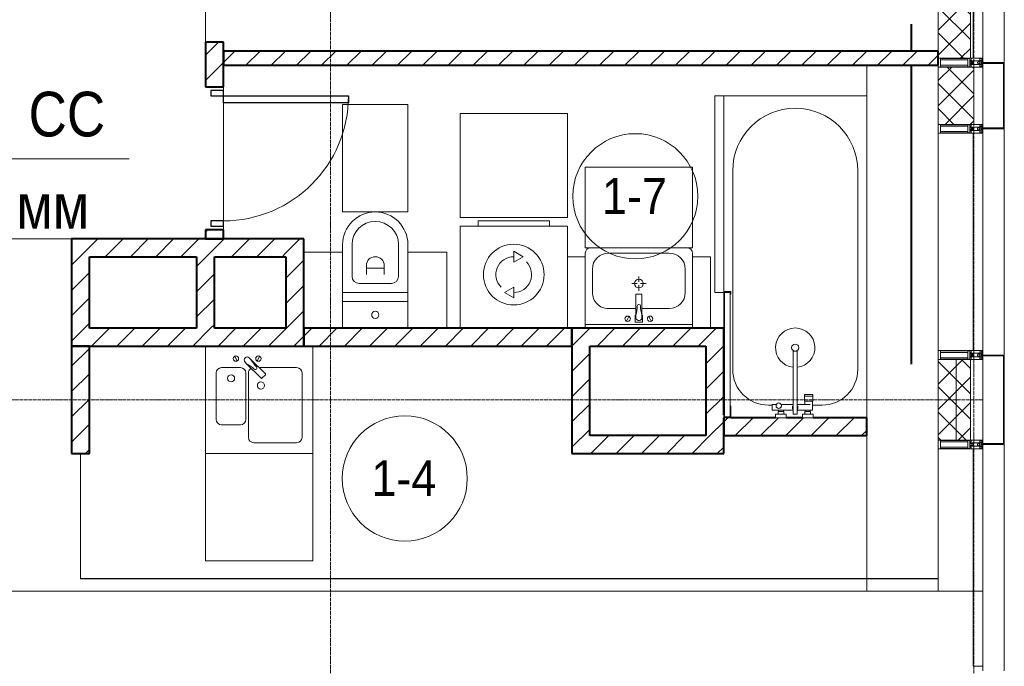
# Model space of a CAD drawing. Header units: millimetres. Extents: x 105790 to 201854, y 7718 to 225473.
# Tile 33 of 50: x 131410 to 136920, y 17310 to 20925. Entities that reach past the tile are written whole.
import ezdxf

# ---------------------------------------------------------------- set-up
doc = ezdxf.new("R2010")
doc.units = ezdxf.units.MM
for name, pattern in [('ADSK_Линия сетки', [25, 20, -2.5, 0, -2.5]), ('Линия сетки', [25, 20, -2.5, 0, -2.5]), ('Штрих_3_1_5_', [4.5, 3, -1.5]), ('Штриховая_ш3 п1_5', [4.5, 3, -1.5])]:
    doc.linetypes.add(name, pattern=pattern)
doc.layers.add('_Разделитель помещений_', color=4, linetype='Штриховая_ш3 п1_5', lineweight=40, true_color=0x00ffff)
for name, color, linetype, lineweight in [('Двери', 7, 'Continuous', 18), ('Импосты витража', 7, 'Continuous', 18), ('Колонны', 7, 'Continuous', 18), ('Марки кабельных лотков', 7, 'Continuous', 20), ('Марки помещений', 7, 'Continuous', 20), ('Мебель', 7, 'Continuous', 18), ('Оси', 7, 'Continuous', 9), ('Панели витража', 7, 'Continuous', 18), ('Перекрытия', 7, 'Continuous', 18), ('Сантехнические приборы', 7, 'Continuous', 18), ('Стены', 7, 'Continuous', 18), ('Стены разрез', 7, 'Continuous', 40), ('Стены штриховка', 7, 'Continuous', 40), ('Форма', 7, 'Continuous', 18), ('Электрооборудование', 7, 'Continuous', 18), ('Элементы узлов', 7, 'Continuous', 18)]:
    doc.layers.add(name, color=color, linetype=linetype, lineweight=lineweight)
doc.styles.add('Arial_3', font='arial.ttf', dxfattribs={"width": 0.9, "height": 200})
doc.styles.add('Arial_4', font='arial.ttf', dxfattribs={"width": 0.85, "height": 250})
pattern_1 = [(45, (0, 0), (-70.71068, 70.71068), [])]
pattern_2 = [(45, (0, 0), (-70.71068, 70.71068), []), (135, (0, 0), (-70.71068, -70.71068), [])]

# ---------------------------------------------------------------- blocks, each defined once
blk = doc.blocks.new('MR_Ванна - Санузел с ванной_1800x800-V14-МКСС_К4_L23_78_000_')
at = {"layer": 'Сантехнические приборы', "color": 253, "true_color": 0xaaaaaa}
for p, q in [((900, 0), (-900, 0)), ((-900, 0), (-900, -800)), ((-480, -50), (630, -50)), ((830, -250), (830, -303.8)), ((780, -301.9), (770.9, -301.9)), ((770.9, -301.9), (770.9, -348.9)), ((807.5, -301.9), (780, -301.9)), ((780, -301.9), (780, -348.9)), ((780, -348.9), (780, -301.9)), ((807.5, -348.9), (807.5, -301.9)), ((858, -303.8), (807.5, -303.8)), ((807.5, -303.8), (807.5, -346.6)), ((826.3, -316.7), (826.3, -388.7)), ((858, -316.7), (858, -303.8)), ((858, -388.7), (858, -316.7)), ((866, -316.7), (858, -316.7)), ((858, -316.7), (858, -343.6)), ((880, -314), (866, -314)), ((866, -314), (866, -346)), ((866, -343.6), (866, -316.7)), ((900, -300.2), (880, -300.2)), ((880, -300.2), (880, -360)), ((880, -346), (880, -314)), ((900, -360), (900, -300.2)), ((770.9, -348.9), (780, -348.9)), ((780, -348.9), (807.5, -348.9)), ((807.5, -346.6), (826.3, -346.6)), ((858, -343.6), (866, -343.6)), ((866, -346), (880, -346)), ((880, -360), (900, -360)), ((880, -388.7), (524.9, -388.7)), ((524.9, -411.3), (880, -411.3)), ((826.3, -411.3), (826.3, -478.7)), ((858, -529.1), (858, -411.3)), ((880, -411.3), (880, -388.7)), ((858, -466.4), (858, -493.3)), ((866, -466.4), (858, -466.4)), ((858, -493.3), (866, -493.3)), ((866, -464), (866, -496)), ((880, -464), (866, -464)), ((866, -493.3), (866, -466.4)), ((880, -450), (880, -509.8)), ((900, -450), (880, -450)), ((880, -496), (880, -464)), ((900, -509.8), (900, -450)), ((826.3, -505.7), (826.3, -529.1)), ((826.3, -529.1), (858, -529.1)), ((830, -529.1), (830, -550)), ((866, -496), (880, -496)), ((880, -509.8), (900, -509.8)), ((630, -750), (-480, -750)), ((195, -760), (195, -800.1)), ((210, -760), (195, -760)), ((200, -795.1), (200, -765)), ((200, -765), (210, -765)), ((895, -765), (200, -765)), ((200, -765), (200, -795.1)), ((210, -765), (210, -760)), ((900, -760), (835, -760)), ((835, -760), (835, -765)), ((835, -765), (895, -765)), ((895, -765), (895, -795.1)), ((895, -795.1), (895, -765)), ((900, -800), (900, -760)), ((195, -800.1), (210, -800.1)), ((210, -795.1), (200, -795.1)), ((200, -795.1), (895, -795.1)), ((210, -800.1), (210, -795.1)), ((210, -800), (400, -800)), ((895, -795.1), (885, -795.1)), ((885, -795.1), (885, -800)), ((885, -800), (900, -800))]:
    blk.add_line(p, q, dxfattribs=at)
for centre, radius, start, end in [((-480, -400), 350, 90, 270), ((630, -250), 200, 360, 90), ((508.5, -400), 110, 5.916, 354.084), ((508.5, -400), 20, 90, 270), ((508.5, -400), 20, 270, 90), ((843.9, -400), 15.5, 47.0093, 132.9907), ((508.5, -400), 20, 325.4667, 34.5333), ((843.9, -400), 15.5, 227.0093, 312.9907), ((832.8, -492.2), 15, 90, 270), ((832.8, -492.2), 15, 244.0483, 115.9517), ((832.8, -492.2), 15, 270, 90), ((630, -550), 200, 270, 360)]:
    blk.add_arc(centre, radius, start, end, dxfattribs=at)
blk = doc.blocks.new('MR_Зона обслуживания - MR_Зона обслуживания-V15-МКСС_К4_L23_78_000_')
at = {"layer": 'Мебель', "lineweight": 9}
for p, q in [((545.1, 0), (-550, 0)), ((-550, 0), (-550, -50)), ((-550, -50), (550, -50)), ((550, -50), (550, -0.1))]:
    blk.add_line(p, q, dxfattribs=at)
blk = doc.blocks.new('MR_Унитаз напольный - Санузел с ванной-V2-МКСС_К4_L23_78_000_')
at = {"layer": 'Сантехнические приборы', "color": 253, "true_color": 0xaaaaaa}
for p, q in [((-182.5, 0), (-182.5, 267.5)), ((-130, 267.5), (-130, 90)), ((130, 90), (130, 267.5)), ((182.5, 267.5), (182.5, 0)), ((-50, 150), (-50, 100)), ((-50, 135), (50, 135)), ((50, 100), (50, 150)), ((182.5, 0), (-182.5, 0)), ((-182.5, -50), (-182.5, 0)), ((-182.5, 0), (182.5, 0)), ((-90, 50), (90, 50)), ((182.5, 0), (182.5, -50)), ((-182.5, -50), (182.5, -50)), ((-182.5, -200), (-182.5, -50)), ((182.5, -50), (-182.5, -50)), ((182.5, -50), (182.5, -200))]:
    blk.add_line(p, q, dxfattribs=at)
for centre, radius, start, end in [((0, 267.5), 182.5, 0, 180), ((0, 267.5), 130, 360, 180), ((0, 150), 50, 360, 180), ((-90, 90), 40, 180, 270), ((90, 90), 40, 270, 360), ((0, -125), 20, 360, 180), ((0, -125), 20, 180, 360)]:
    blk.add_arc(centre, radius, start, end, dxfattribs=at)
blk = doc.blocks.new('MR_Зона обслуживания - MR_Зона обслуживания-V3-МКСС_К4_L23_78_000_')
at = {"layer": 'Мебель', "lineweight": 9}
for p, q in [((182.5, 600), (-182.5, 600)), ((-182.5, 600), (-182.5, 0)), ((182.5, 0), (182.5, 600)), ((-182.5, 0), (182.5, 0))]:
    blk.add_line(p, q, dxfattribs=at)
blk = doc.blocks.new('MR_Зона обслуживания - MR_Зона обслуживания-V16-МКСС_К4_L23_78_000_')
at = {"layer": 'Мебель', "lineweight": 9}
for p, q in [((108.75, 425), (-108.75, 425)), ((108.75, 0), (108.75, 425))]:
    blk.add_line(p, q, dxfattribs=at)
blk = doc.blocks.new('MR_Зона обслуживания - MR_Зона обслуживания-V4-МКСС_К4_L23_78_000_')
at = {"layer": 'Мебель', "lineweight": 9}
blk.add_line((108.75, 425), (-108.75, 425), dxfattribs=at)
blk = doc.blocks.new('MR_Стиральная машина - Стиральная машина_600-V17-МКСС_К4_L23_78_000_')
at = {"layer": 'Электрооборудование', "color": 253, "true_color": 0xaaaaaa}
for p, q in [((-300, 570), (300, 570)), ((-300, 0), (-300, 570)), ((-200, 600), (200, 600)), ((-200, 570), (-200, 600)), ((200, 600), (200, 570)), ((300, 570), (300, 0)), ((0, 430), (52, 400)), ((0, 370), (0, 430)), ((52, 400), (0, 370)), ((-52, 200), (0, 230)), ((0, 230), (0, 170)), ((0, 170), (-52, 200))]:
    blk.add_line(p, q, dxfattribs=at)
for radius, start, end in [(170, 0, 180), (100, 90, 225), (100, 270, 45), (170, 180, 0)]:
    blk.add_arc((0, 300), radius, start, end, dxfattribs=at)
blk = doc.blocks.new('MR_Зона обслуживания - MR_Зона обслуживания-2638736-МКСС_К4_L23_78_000_')
at = {"layer": 'Мебель', "lineweight": 9}
for p, q in [((300, 580), (-300, 580)), ((-300, 580), (-300, 0)), ((300, 0), (300, 580)), ((-300, 0), (300, 0))]:
    blk.add_line(p, q, dxfattribs=at)
blk = doc.blocks.new('MR_Тумба-Умывальник с зеркалом - Тумба-умывальник_600-2515846-МКСС_К4_L23_78_000_')
at = {"layer": 'Сантехнические приборы', "color": 253, "true_color": 0xaaaaaa}
for p, q in [((-300, -20), (300, -20)), ((-69.7, -39.8), (-55.6, -66.3)), ((20, -33.1), (-20, -33.1)), ((-20, -33.1), (-20, -73.1)), ((20, -73.1), (20, -33.1)), ((69.7, -39.8), (55.6, -66.3)), ((-17, -110), (-170, -110)), ((-20, -73.1), (-17, -73.1)), ((-17, -60), (-17, -73.1)), ((-17, -73.1), (-17, -187.9)), ((17, -73.1), (17, -60)), ((17, -187.9), (17, -73.1)), ((17, -73.1), (20, -73.1)), ((170, -110), (17, -110)), ((-260, -200), (-260, -330)), ((-14, -190.9), (14, -190.9)), ((0, -210), (0, -240)), ((260, -330), (260, -200)), ((-10, -250), (-40, -250)), ((0, -290), (0, -260)), ((40, -250), (10, -250)), ((-300, -400), (-300, -420)), ((-170, -420), (170, -420)), ((300, -420), (300, -400))]:
    blk.add_line(p, q, dxfattribs=at)
for centre, radius, start, end in [((-62.7, -53.1), 15, 360, 180), ((-62.7, -53.1), 15, 180, 360), ((0, -60), 17, 360, 180), ((62.7, -53.1), 15, 360, 180), ((62.7, -53.1), 15, 180, 360), ((-170, -200), 90, 90, 180), ((-217.6, -129.9), 208.5, 1.5946, 15.8177), ((217.6, -129.9), 208.5, 164.1823, 178.4054), ((170, -200), 90, 360, 90), ((0, -124.1), 9.19, 180, 360), ((-14, -187.9), 3, 180, 270), ((-14, -187.9), 3, 195, 255), ((14, -187.9), 3, 270, 0), ((14, -187.9), 3, 285, 345), ((0, -250), 25, 0, 180), ((0, -250), 25, 180, 0), ((-170, -330), 90, 180, 270), ((170, -330), 90, 270, 360), ((-270, -420), 30, 180, 270), ((270, -420), 30, 270, 360)]:
    blk.add_arc(centre, radius, start, end, dxfattribs=at)
blk = doc.blocks.new('MR_Зона обслуживания - MR_Зона обслуживания-2638731-МКСС_К4_L23_78_000_')
at = {"layer": 'Мебель', "lineweight": 9}
for p, q in [((300, 0), (-300, 0)), ((-300, 0), (-300, -450)), ((300, -450), (300, 0)), ((-300, -450), (300, -450))]:
    blk.add_line(p, q, dxfattribs=at)
blk = doc.blocks.new('MR_Зона обслуживания - MR_Зона обслуживания-2638732-МКСС_К4_L23_78_000_')
at = {"layer": 'Мебель', "lineweight": 9}
for p, q in [((-50, 0), (-50, -400)), ((-50, -400), (50, -400))]:
    blk.add_line(p, q, dxfattribs=at)
blk = doc.blocks.new('MR_Зона обслуживания - MR_Зона обслуживания-V9-МКСС_К4_L23_78_000_')
at = {"layer": 'Мебель', "lineweight": 9}
for p, q in [((-50, 0), (-50, -400)), ((50, -400), (50, 0)), ((-50, -400), (50, -400))]:
    blk.add_line(p, q, dxfattribs=at)
blk = doc.blocks.new('MR_Мойка - Кухонная мойка-V18-МКСС_К4_L23_78_000_')
at = {"layer": 'Сантехнические приборы', "color": 253, "true_color": 0xaaaaaa}
for p, q in [((-300, 50), (-300, -550)), ((-300, 50), (-300, -550)), ((300, -550), (300, 50)), ((-136.7, -6.7), (-122.6, -33.3)), ((-79, -39), (-69.8, -48.2)), ((-69.8, -48.2), (11.4, -129.4)), ((-45.7, -24.2), (-55, -14.9)), ((35.5, -105.4), (-45.7, -24.2)), ((2.7, -6.7), (-11.4, -33.3)), ((-240, -100), (-240, -360)), ((-104, -70), (-210, -70)), ((-74, -360), (-74, -100)), ((-60, -100), (-60, -460)), ((210, -70), (0.1, -70)), ((15.7, -129.4), (35.5, -109.6)), ((240, -460), (240, -100)), ((-210, -390), (-104, -390)), ((-30, -490), (210, -490)), ((-300, -550), (300, -550))]:
    blk.add_line(p, q, dxfattribs=at)
for centre, radius, start, end in [((-129.7, -20), 15, 360, 180), ((-129.7, -20), 15, 180, 360), ((-67, -26.9), 17, 45, 225), ((-171.5, -230.2), 208.5, 46.5946, 60.8177), ((136.3, 77.5), 208.5, 209.1823, 223.4054), ((-4.3, -20), 15, 360, 180), ((-4.3, -20), 15, 180, 360), ((-210, -100), 30, 90, 180), ((-157, -130), 20, 360, 180), ((-104, -100), 30, 360, 90), ((-30, -100), 30, 118.5511, 180), ((-21.7, -72.3), 9.19, 225, 45), ((33.3, -107.5), 3, 315, 45), ((33.3, -107.5), 3, 315, 45), ((210, -100), 30, 360, 90), ((-157, -130), 20, 180, 360), ((10, -170), 20, 360, 180), ((13.5, -127.3), 3, 225, 315), ((13.5, -127.3), 3, 225, 315), ((10, -170), 20, 180, 360), ((-210, -360), 30, 180, 270), ((-104, -360), 30, 270, 360), ((-30, -460), 30, 180, 270), ((210, -460), 30, 270, 360)]:
    blk.add_arc(centre, radius, start, end, dxfattribs=at)
blk = doc.blocks.new('MR_Зона обслуживания - MR_Зона обслуживания-V19-МКСС_К4_L23_78_000_')
at = {"layer": 'Мебель', "lineweight": 9}
for p, q in [((300, 0), (-300, 0)), ((-300, 0), (-300, -600)), ((300, -600), (300, 0)), ((-300, -600), (300, -600))]:
    blk.add_line(p, q, dxfattribs=at)
blk = doc.blocks.new('A_DOR_Door - Вн_3_Одинарная_800x2100-3010512-МКСС_К4_L23_78_000_')
at = {"layer": 'Двери', "color": 253, "lineweight": 30, "true_color": 0xaaaaaa}
for p, q in [((-350, 50), (-350, 750)), ((-350, 750), (-310, 750)), ((-350, 50), (-350, 750)), ((-310, 750), (-310, 50)), ((-380, 50), (-380, -20)), ((-350, 50), (-380, 50)), ((-310, 50), (-350, 50)), ((-350, -20), (-350, 50)), ((380, 50), (350, 50)), ((350, 50), (350, -20)), ((380, -20), (380, 50)), ((-380, -20), (-350, -20)), ((350, -20), (380, -20))]:
    blk.add_line(p, q, dxfattribs=at)
at = {"layer": 'Двери', "color": 254, "lineweight": 9, "true_color": 0xd4d4d4}
blk.add_arc((-350, 50), 700, 360, 90, dxfattribs=at)
blk = doc.blocks.new('135_SLK_K4_AR_rvt-1-МКСС_К4_L23_78_000_')
at = {"layer": 'Стены разрез', "lineweight": 9, "true_color": 0xaaaaaa}
h = blk.add_hatch(dxfattribs=at)
h.set_pattern_fill('FP_3', color=253, style=0, pattern_type=2)
h.set_pattern_definition(pattern_1)
h.paths.add_polyline_path([(132450, 19700), (132550, 19700), (132550, 19750), (132450, 19750)])
h.paths.add_polyline_path([(132550, 20550), (132550, 20800), (132450, 20800), (132450, 20550)])
h = blk.add_hatch(dxfattribs=at)
h.set_pattern_fill('FP_3', color=253, style=0, pattern_type=2)
h.set_pattern_definition(pattern_1)
h.paths.add_polyline_path([(136550, 20670), (136550, 20750), (132550, 20750), (132550, 20670), (135456.7, 20670)])
h = blk.add_hatch(dxfattribs=at)
h.set_pattern_fill('FP_3', color=253, style=0, pattern_type=2)
h.set_pattern_definition(pattern_1)
h.paths.add_polyline_path([(131700, 19100), (131800, 19100), (131800, 19700), (131700, 19700), (131700, 19368.6)])
h = blk.add_hatch(dxfattribs=at)
h.set_pattern_fill('FP_3', color=253, style=0, pattern_type=2)
h.set_pattern_definition(pattern_1)
h.paths.add_polyline_path([(132400, 19600), (132400, 19700), (131800, 19700), (131800, 19600), (131951.3, 19600)])
h = blk.add_hatch(dxfattribs=at)
h.set_pattern_fill('FP_3', color=253, style=0, pattern_type=2)
h.set_pattern_definition(pattern_1)
h.paths.add_polyline_path([(132500, 19200), (132500, 19700), (132400, 19700), (132400, 19200)])
h = blk.add_hatch(dxfattribs=at)
h.set_pattern_fill('FP_3', color=253, style=0, pattern_type=2)
h.set_pattern_definition(pattern_1)
h.paths.add_polyline_path([(132900, 19600), (132900, 19700), (132500, 19700), (132500, 19600), (132827.7, 19600)])
h = blk.add_hatch(dxfattribs=at)
h.set_pattern_fill('FP_3', color=253, style=0, pattern_type=2)
h.set_pattern_definition(pattern_1)
h.paths.add_polyline_path([(132900, 19100), (133000, 19100), (133000, 19700), (132900, 19700), (132900, 19200)])
h = blk.add_hatch(dxfattribs=at)
h.set_pattern_fill('FP_3', color=253, style=0, pattern_type=2)
h.set_pattern_definition(pattern_1)
h.paths.add_polyline_path([(132900, 19100), (132900, 19200), (131800, 19200), (131800, 19100), (132827.7, 19100)])
h = blk.add_hatch(dxfattribs=at)
h.set_pattern_fill('FP_3', color=253, style=0, pattern_type=2)
h.set_pattern_definition(pattern_1)
h.paths.add_polyline_path([(134500, 19100), (134500, 19200), (133000, 19200), (133000, 19100), (133704, 19100)])
h = blk.add_hatch(dxfattribs=at)
h.set_pattern_fill('FP_3', color=253, style=0, pattern_type=2)
h.set_pattern_definition(pattern_1)
h.paths.add_polyline_path([(135250, 19100), (135250, 19200), (134500, 19200), (134500, 19100), (135018.5, 19100)])
h = blk.add_hatch(dxfattribs=at)
h.set_pattern_fill('FP_3', color=253, style=0, pattern_type=2)
h.set_pattern_definition(pattern_1)
h.paths.add_polyline_path([(135250, 18600), (135350, 18600), (135350, 19200), (135250, 19200), (135250, 18700)])
h = blk.add_hatch(dxfattribs=at)
h.set_pattern_fill('FP_3', color=253, style=0, pattern_type=2)
h.set_pattern_definition(pattern_1)
h.paths.add_polyline_path([(131800, 18500), (131800, 19100), (131700, 19100), (131700, 18500)])
h = blk.add_hatch(dxfattribs=at)
h.set_pattern_fill('FP_3', color=253, style=0, pattern_type=2)
h.set_pattern_definition(pattern_1)
h.paths.add_polyline_path([(134600, 18500), (134600, 19100), (134500, 19100), (134500, 18500), (134580.4, 18500)])
h = blk.add_hatch(dxfattribs=at)
h.set_pattern_fill('FP_3', color=253, style=0, pattern_type=2)
h.set_pattern_definition(pattern_1)
h.paths.add_polyline_path([(135350, 18600), (136150, 18600), (136150, 18700), (135350, 18700)])
h = blk.add_hatch(dxfattribs=at)
h.set_pattern_fill('FP_3', color=253, style=0, pattern_type=2)
h.set_pattern_definition(pattern_1)
h.paths.add_polyline_path([(134600, 18500), (135350, 18500), (135350, 18600), (134600, 18600)])
at = {"layer": '_Разделитель помещений_', "color": 131, "linetype": 'Штрих_3_1_5_', "true_color": 0xaaffff}
for p, q in [((136400, 20750), (136400, 20900)), ((136400, 19000), (136400, 20670))]:
    blk.add_line(p, q, dxfattribs=at)
at = {"layer": 'Перекрытия', "color": 253, "true_color": 0xaaaaaa}
for p, q in [((132450, 20800), (132450, 22250)), ((136150, 18700), (136150, 20670)), ((132550, 20530), (132550, 20550)), ((132550, 20550), (132550, 20530)), ((132550, 19800), (132550, 20460)), ((132550, 20460), (132550, 19800)), ((132550, 19750), (132550, 19770)), ((132550, 19770), (132550, 19750)), ((131699.6, 18500), (131699.6, 19700)), ((136150, 17730), (136150, 18600))]:
    blk.add_line(p, q, dxfattribs=at)
at = {"layer": 'Стены', "color": 253, "true_color": 0xaaaaaa}
for p, q in [((129750, 19700.4), (131700, 19700.4)), ((131700, 19699.6), (129750, 19699.6)), ((131749.6, 17799.6), (131749.6, 18500)), ((131750.4, 18500), (131750.4, 17800.4)), ((131749.6, 17799.6), (131750.4, 17799.6)), ((131750.4, 17800.4), (136550, 17800.4)), ((136550, 17799.6), (131750.4, 17799.6)), ((136550, 17800.4), (136150, 17800.4)), ((136150, 17799.6), (136550, 17799.6)), ((136550, 17799.6), (136550, 17800.4))]:
    blk.add_line(p, q, dxfattribs=at)
at = {"layer": 'Стены разрез', "color": 253, "true_color": 0xaaaaaa}
for p, q in [((132450, 20800), (132450, 20550)), ((132550, 20800), (132450, 20800)), ((132550, 20550), (132550, 20800)), ((136550, 20750), (132550, 20750)), ((132550, 20750), (132550, 20670)), ((136550, 20670), (136550, 20750)), ((132550, 20670), (136550, 20670)), ((132450, 20550), (132550, 20550)), ((132450, 19750), (132450, 19700)), ((132550, 19750), (132450, 19750)), ((132550, 19700), (132550, 19750)), ((131700, 19700), (131700, 19100)), ((131800, 19700), (131700, 19700)), ((132400, 19700), (131800, 19700)), ((132500, 19700), (132400, 19700)), ((132450, 19700), (132550, 19700)), ((132900, 19700), (132500, 19700)), ((133000, 19700), (132900, 19700)), ((133000, 19100), (133000, 19700)), ((131800, 19200), (131800, 19600)), ((131800, 19600), (132400, 19600)), ((132400, 19600), (132400, 19200)), ((132500, 19600), (132900, 19600)), ((132500, 19200), (132500, 19600)), ((132900, 19600), (132900, 19200)), ((132400, 19200), (131800, 19200)), ((132900, 19200), (132500, 19200)), ((134500, 19200), (133000, 19200)), ((133000, 19200), (133000, 19100)), ((135250, 19200), (134500, 19200)), ((134500, 19200), (134500, 19100)), ((134500, 19100), (134500, 19200)), ((135350, 19200), (135250, 19200)), ((135350, 18715), (135350, 19200)), ((131700, 19100), (131800, 19100)), ((131700, 19100), (131700, 18500)), ((131800, 19100), (131700, 19100)), ((131800, 19100), (132900, 19100)), ((131800, 18500), (131800, 19100)), ((132900, 19100), (133000, 19100)), ((133000, 19100), (134500, 19100)), ((134500, 19100), (134500, 18500)), ((134600, 19100), (135250, 19100)), ((134600, 18600), (134600, 19100)), ((135250, 19100), (135250, 18600)), ((135350, 18700), (135350, 18600)), ((135350, 18600), (135350, 18700)), ((135640.2, 18700), (135390, 18700)), ((135790, 18700), (135700, 18700)), ((136150, 18700), (135849.8, 18700)), ((136150, 18600), (136150, 18700)), ((135250, 18600), (134600, 18600)), ((135350, 18600), (136150, 18600)), ((135350, 18500), (135350, 18600)), ((131700, 18500), (131800, 18500)), ((134500, 18500), (134600, 18500)), ((134600, 18500), (135350, 18500))]:
    blk.add_line(p, q, dxfattribs=at)
at = {"layer": 'Двери', "color": 253, "lineweight": 18, "true_color": 0xaaaaaa, "rotation": 270}
blk.add_blockref('A_DOR_Door - Вн_3_Одинарная_800x2100-3010512-МКСС_К4_L23_78_000_', (132500, 20150), dxfattribs=at)
at = {"layer": 'Мебель', "color": 253, "lineweight": 18, "true_color": 0xaaaaaa}
for name, p, rotation in [('MR_Зона обслуживания - MR_Зона обслуживания-V15-МКСС_К4_L23_78_000_', (135350, 19950), 270), ('MR_Зона обслуживания - MR_Зона обслуживания-2638731-МКСС_К4_L23_78_000_', (134875, 19650), 180), ('MR_Зона обслуживания - MR_Зона обслуживания-2638732-МКСС_К4_L23_78_000_', (134525, 19200), 180), ('MR_Зона обслуживания - MR_Зона обслуживания-V9-МКСС_К4_L23_78_000_', (135225, 19200), 180)]:
    blk.add_blockref(name, p, dxfattribs=dict(at, rotation=rotation))
for name, p in [('MR_Зона обслуживания - MR_Зона обслуживания-V3-МКСС_К4_L23_78_000_', (133400, 19850)), ('MR_Зона обслуживания - MR_Зона обслуживания-2638736-МКСС_К4_L23_78_000_', (134175, 19820)), ('MR_Зона обслуживания - MR_Зона обслуживания-V4-МКСС_К4_L23_78_000_', (133108.8, 19200)), ('MR_Зона обслуживания - MR_Зона обслуживания-V16-МКСС_К4_L23_78_000_', (133691.3, 19200)), ('MR_Зона обслуживания - MR_Зона обслуживания-V19-МКСС_К4_L23_78_000_', (132750, 18500))]:
    blk.add_blockref(name, p, dxfattribs=at)
at = {"layer": 'Сантехнические приборы', "color": 253, "lineweight": 18, "true_color": 0xaaaaaa}
for name, p, rotation in [('MR_Ванна - Санузел с ванной_1800x800-V14-МКСС_К4_L23_78_000_', (136150, 19600), 270), ('MR_Тумба-Умывальник с зеркалом - Тумба-умывальник_600-2515846-МКСС_К4_L23_78_000_', (134875, 19200), 180)]:
    blk.add_blockref(name, p, dxfattribs=dict(at, rotation=rotation))
for name, p in [('MR_Унитаз напольный - Санузел с ванной-V2-МКСС_К4_L23_78_000_', (133400, 19400)), ('MR_Мойка - Кухонная мойка-V18-МКСС_К4_L23_78_000_', (132750, 19050))]:
    blk.add_blockref(name, p, dxfattribs=at)
at = {"layer": 'Электрооборудование', "color": 253, "lineweight": 18, "true_color": 0xaaaaaa}
blk.add_blockref('MR_Стиральная машина - Стиральная машина_600-V17-МКСС_К4_L23_78_000_', (134175, 19200), dxfattribs=at)
blk = doc.blocks.new('A_SLK_PAN_Type1 - Прямой тип панели-6537261-МКСС_К4_L23_78_000_')
at = {"layer": 'Колонны', "lineweight": 5}
for p, q in [((-250, 120), (250, 120)), ((-250, 0), (-250, 120)), ((-245, 115), (-245, 0)), ((245, 115), (-245, 115)), ((245, 0), (245, 115)), ((250, 120), (250, 0)), ((-245, 0), (-250, 0)), ((250, 0), (245, 0))]:
    blk.add_line(p, q, dxfattribs=at)
blk = doc.blocks.new('A_SLK_PAN_Type1 - Прямой тип панели-6537262-МКСС_К4_L23_78_000_')
at = {"layer": 'Колонны', "lineweight": 5}
for p, q in [((-185, 120), (185, 120)), ((-185, 0), (-185, 120)), ((-180, 115), (-180, 0)), ((180, 115), (-180, 115)), ((180, 0), (180, 115)), ((185, 120), (185, 0)), ((-180, 0), (-185, 0)), ((185, 0), (180, 0))]:
    blk.add_line(p, q, dxfattribs=at)
blk = doc.blocks.new('System Panel - A_PAN_Glass-5804312-МКСС_К4_L23_78_000_')
at = {"layer": 'Панели витража', "color": 253, "lineweight": 5, "true_color": 0xaaaaaa}
for p, q in [((607.5, 0), (-607.5, 0)), ((-607.5, 0), (-607.5, -55)), ((607.5, -55), (607.5, 0)), ((-607.5, -55), (607.5, -55))]:
    blk.add_line(p, q, dxfattribs=at)
blk = doc.blocks.new('Rectangular Mullion - R_StandardFrame_50Wx250H-5803978-МКСС_К4_L23_78_000_')
at = {"layer": 'Импосты витража', "color": 253, "lineweight": 5, "true_color": 0xaaaaaa}
blk.add_line((136550, 17730), (136550, 18525), dxfattribs=at)
blk = doc.blocks.new('Rectangular Mullion - 50Wx250H-2623690-МКСС_К4_L23_78_000_')
at = {"layer": 'Элементы узлов', "color": 253, "lineweight": 5, "true_color": 0xaaaaaa}
for p, q in [((-25, 65.2), (-25, 250)), ((-25, 250), (0, 250)), ((-23, 237.3), (0, 237.3)), ((-23, 237.3), (-23, 73.6)), ((-14.9, 84), (-14.9, 237.3)), ((25, 250), (0, 250)), ((23, 237.3), (0, 237.3)), ((14.9, 84), (14.9, 237.3)), ((23, 237.3), (23, 73.6)), ((25, 65.2), (25, 250)), ((-14, 65.2), (-25, 65.2)), ((0, 84), (-23, 84)), ((-0.5, 73.6), (-23, 73.6)), ((-14, 71.3), (-14, 65.2)), ((-10, 71.3), (-14, 71.3)), ((-10, 53), (-10, 71.3)), ((-7, 65.2), (-5.9, 67.3)), ((-7, 65.2), (-7, 54.7)), ((-4.1, 67.3), (-5.9, 67.3)), ((-4.1, 67.3), (-2.9, 65.1)), ((-2.9, 65.1), (-2.9, 54.6)), ((0, 84), (23, 84)), ((0.5, 73.6), (23, 73.6)), ((4.1, 67.3), (2.9, 65.1)), ((2.9, 65.1), (2.9, 54.6)), ((4.1, 67.3), (5.9, 67.3)), ((7, 65.2), (5.9, 67.3)), ((7, 65.2), (7, 54.7)), ((10, 71.3), (14, 71.3)), ((10, 53), (10, 71.3)), ((14, 71.3), (14, 65.2)), ((14, 65.2), (25, 65.2)), ((-23.8, 14.6), (-25, 14.2)), ((-25, 0), (-25, 14.2)), ((-22.3, 17), (-23.8, 17)), ((-23.8, 17), (-23.8, 14.6)), ((-22.5, 10.6), (-23.8, 14.6)), ((-22.5, 10.6), (-23.7, 9.9)), ((-23.7, 1.3), (-23.7, 9.9)), ((-23.7, 1.3), (-11.8, 1.3)), ((-23.2, 10.2), (-22.5, 8)), ((-22.5, 8), (-22.5, 4.5)), ((-21.3, 4.5), (-22.5, 4.5)), ((-22.3, 17), (-22.3, 16)), ((-22.3, 16), (-21.3, 16)), ((-19, 17.6), (-21.3, 16)), ((-21.3, 4.5), (-21.3, 6.5)), ((-21.3, 6.5), (-14.2, 6.5)), ((-18.4, 16.6), (-19, 17.6)), ((-7.4, 16.6), (-18.4, 16.6)), ((-14.2, 6.5), (-14.2, 4.5)), ((-13.2, 4.5), (-14.2, 4.5)), ((-13.2, 4.5), (-12.2, 7.2)), ((-12.7, 7.6), (-11.3, 11.4)), ((-12.7, 7.6), (-11.8, 6.9)), ((-12.2, 9), (-12.2, 14.8)), ((-12.2, 14.8), (0, 14.8)), ((-11.8, 1.3), (-11.8, 6.9)), ((-10.5, 11.2), (-11.3, 11.4)), ((-10.5, 1.5), (-10.5, 11.2)), ((-4.8, 1.5), (-10.5, 1.5)), ((-8.7, 53), (-10, 53)), ((-10, 53), (-10, 17)), ((-10, 17), (-7.5, 17)), ((-8.7, 53), (-7, 54.7)), ((-8.5, 23), (-1.5, 30)), ((-8.5, 18.5), (-8.5, 23)), ((-7.5, 18.5), (-8.5, 18.5)), ((-7.5, 17), (-7.5, 18.5)), ((-7.4, 18), (-7.4, 16.6)), ((-2.6, 18), (-7.4, 18)), ((0, 8), (-4.8, 8)), ((-4.8, 1.5), (-4.8, 8)), ((-1.3, 53), (-2.9, 54.6)), ((-2.6, 18), (-2.6, 16.8)), ((-2.6, 16.8), (0, 16.8)), ((-1.5, 30), (0, 30)), ((0, 53), (-1.3, 53)), ((0, 53), (1.3, 53)), ((1.5, 30), (0, 30)), ((2.6, 16.8), (0, 16.8)), ((0, 14.8), (0, 16.8)), ((0, 14.8), (0, 16.8)), ((12.2, 14.8), (0, 14.8)), ((0, 0), (0, 8)), ((0, 8), (4.8, 8)), ((0, 0), (0, 8)), ((1.3, 53), (2.9, 54.6)), ((8.5, 23), (1.5, 30)), ((2.6, 18), (2.6, 16.8)), ((2.6, 18), (7.4, 18)), ((4.8, 1.5), (4.8, 8)), ((4.8, 1.5), (10.5, 1.5)), ((8.7, 53), (7, 54.7)), ((7.4, 18), (7.4, 16.6)), ((7.4, 16.6), (18.4, 16.6)), ((7.5, 18.5), (8.5, 18.5)), ((7.5, 17), (7.5, 18.5)), ((10, 17), (7.5, 17)), ((8.5, 18.5), (8.5, 23)), ((8.7, 53), (10, 53)), ((10, 53), (10, 17)), ((10.5, 11.2), (11.3, 11.4)), ((10.5, 1.5), (10.5, 11.2)), ((12.7, 7.6), (11.3, 11.4)), ((12.7, 7.6), (11.8, 6.9)), ((11.8, 1.3), (11.8, 6.9)), ((23.7, 1.3), (11.8, 1.3)), ((12.2, 9), (12.2, 14.8)), ((13.2, 4.5), (12.2, 7.2)), ((13.2, 4.5), (14.2, 4.5)), ((21.3, 6.5), (14.2, 6.5)), ((14.2, 6.5), (14.2, 4.5)), ((18.4, 16.6), (19, 17.6)), ((19, 17.6), (21.3, 16)), ((22.3, 16), (21.3, 16)), ((21.3, 4.5), (21.3, 6.5)), ((21.3, 4.5), (22.5, 4.5)), ((22.3, 17), (22.3, 16)), ((22.3, 17), (23.8, 17)), ((22.5, 10.6), (23.8, 14.6)), ((22.5, 10.6), (23.7, 9.9)), ((23.2, 10.2), (22.5, 8)), ((22.5, 8), (22.5, 4.5)), ((23.7, 1.3), (23.7, 9.9)), ((23.8, 17), (23.8, 14.6)), ((23.8, 14.6), (25, 14.2)), ((25, 0), (25, 14.2)), ((-25, 0), (0, 0)), ((25, 0), (0, 0))]:
    blk.add_line(p, q, dxfattribs=at)
for centre, start, end in [((-0.5, 73.1), 360, 90), ((0.5, 73.1), 90, 180)]:
    blk.add_arc(centre, 0.5, start, end, dxfattribs=at)
blk = doc.blocks.new('Rectangular Mullion - R_StandardFrame_50Wx250H-5802904-МКСС_К4_L23_78_000_')
at = {"layer": 'Импосты витража', "color": 253, "lineweight": 5, "true_color": 0xaaaaaa}
for p, q in [((-25, 0), (-25, 250)), ((-25, 250), (25, 250)), ((25, 250), (25, 0)), ((-5, 0), (-25, 0)), ((25, 0), (0, 0))]:
    blk.add_line(p, q, dxfattribs=at)
blk = doc.blocks.new('Rectangular Mullion - R_StandardFrame_50Wx250H-4879929-МКСС_К4_L23_78_000_')
at = {"layer": 'Импосты витража', "color": 253, "lineweight": 5, "true_color": 0xaaaaaa}
blk.add_line((136800, 18575), (136800, 19025), dxfattribs=at)
blk = doc.blocks.new('Rectangular Mullion - R_StandardFrame_50Wx250H-V41-МКСС_К4_L23_78_000_')
at = {"layer": 'Импосты витража', "color": 253, "lineweight": 5, "true_color": 0xaaaaaa}
for p, q in [((-25, 0), (-25, 250)), ((-25, 250), (25, 250)), ((25, 250), (25, 0)), ((0, 0), (-25, 0)), ((25, 0), (5, 0))]:
    blk.add_line(p, q, dxfattribs=at)
blk = doc.blocks.new('Rectangular Mullion - R_StandardFrame_50Wx250H-5804033-МКСС_К4_L23_78_000_')
at = {"layer": 'Импосты витража', "color": 253, "lineweight": 5, "true_color": 0xaaaaaa}
blk.add_line((136800, 20340), (136800, 20660), dxfattribs=at)
blk = doc.blocks.new('Rectangular Mullion - R_StandardFrame_50Wx250H-V45-МКСС_К4_L23_78_000_')
at = {"layer": 'Импосты витража', "color": 253, "lineweight": 5, "true_color": 0xaaaaaa}
blk.add_line((136550, 19075), (136550, 20290), dxfattribs=at)
blk = doc.blocks.new('A_OGR_PAN_Отлив - A_OGR_PAN_Отлив-6070778-МКСС_К4_L23_78_000_')
at = {"layer": 'Колонны', "color": 253, "lineweight": 5, "true_color": 0xaaaaaa}
blk.add_line((632.5, 120), (-632.5, 120), dxfattribs=at)
blk = doc.blocks.new('135_SLK_K4_AR_FCD_rvt-1-МКСС_К4_L23_78_000_')
at = {"layer": 'Стены разрез', "lineweight": 5, "true_color": 0xaaaaaa}
h = blk.add_hatch(dxfattribs=at)
h.set_pattern_fill('FP_4', color=253, style=0, pattern_type=2)
h.set_pattern_definition(pattern_2)
h.paths.add_polyline_path([(136730, 20710), (136730, 21925), (136550, 21925), (136550, 20710)])
h = blk.add_hatch(dxfattribs=at)
h.set_pattern_fill('FP_4', color=253, style=0, pattern_type=2)
h.set_pattern_definition(pattern_2)
h.paths.add_polyline_path([(136750, 20340), (136750, 20660), (136550, 20660), (136550, 20340)])
h = blk.add_hatch(dxfattribs=at)
h.set_pattern_fill('FP_4', color=253, style=0, pattern_type=2)
h.set_pattern_definition(pattern_2)
h.paths.add_polyline_path([(136650, 18575), (136650, 19025), (136550, 19025), (136550, 18575)])
h = blk.add_hatch(dxfattribs=at)
h.set_pattern_fill('FP_4', color=253, style=0, pattern_type=2)
h.set_pattern_definition(pattern_2)
h.paths.add_polyline_path([(136730, 18575), (136730, 19025), (136650, 19025), (136650, 18575)])
at = {"layer": 'Стены разрез', "color": 253, "lineweight": 9, "true_color": 0xaaaaaa}
for p, q in [((136550, 21925), (136550, 20710)), ((136800, 20710), (136800, 21925)), ((136550, 20710), (136800, 20710)), ((136550, 20660), (136550, 20340)), ((136750, 20660), (136550, 20660)), ((136750, 20340), (136750, 20660)), ((136550, 20340), (136750, 20340)), ((136550, 19025), (136550, 18575)), ((136730, 19025), (136550, 19025)), ((136730, 18575), (136730, 19025)), ((136550, 18575), (136730, 18575))]:
    blk.add_line(p, q, dxfattribs=at)
at = {"layer": 'Стены штриховка', "color": 253, "lineweight": 9, "true_color": 0xaaaaaa}
for p, q in [((136730, 20710), (136730, 21925)), ((136745, 20710), (136745, 21925)), ((136650, 18575), (136650, 19025))]:
    blk.add_line(p, q, dxfattribs=at)
at = {"layer": 'Форма', "color": 253, "lineweight": 9, "true_color": 0xaaaaaa}
for p, q in [((136800, 17730), (111388.4, 17730)), ((136800, 17285), (136800, 17730))]:
    blk.add_line(p, q, dxfattribs=at)
at = {"layer": 'Импосты витража', "color": 253, "lineweight": 5, "true_color": 0xaaaaaa, "extrusion": (0, 0, -1), "rotation": 270}
for name, p in [('Rectangular Mullion - 50Wx250H-2623690-МКСС_К4_L23_78_000_', (-136800, 20685)), ('Rectangular Mullion - R_StandardFrame_50Wx250H-V41-МКСС_К4_L23_78_000_', (-136800, 20685)), ('Rectangular Mullion - 50Wx250H-2623690-МКСС_К4_L23_78_000_', (-136800, 20315)), ('Rectangular Mullion - R_StandardFrame_50Wx250H-5802904-МКСС_К4_L23_78_000_', (-136800, 20315)), ('Rectangular Mullion - 50Wx250H-2623690-МКСС_К4_L23_78_000_', (-136800, 19050)), ('Rectangular Mullion - R_StandardFrame_50Wx250H-V41-МКСС_К4_L23_78_000_', (-136800, 19050)), ('Rectangular Mullion - 50Wx250H-2623690-МКСС_К4_L23_78_000_', (-136800, 18550)), ('Rectangular Mullion - R_StandardFrame_50Wx250H-5802904-МКСС_К4_L23_78_000_', (-136800, 18550))]:
    blk.add_blockref(name, p, dxfattribs=at)
at = {"layer": 'Импосты витража', "color": 253, "lineweight": 5, "true_color": 0xaaaaaa}
for name in ['Rectangular Mullion - R_StandardFrame_50Wx250H-5804033-МКСС_К4_L23_78_000_', 'Rectangular Mullion - R_StandardFrame_50Wx250H-V45-МКСС_К4_L23_78_000_', 'Rectangular Mullion - R_StandardFrame_50Wx250H-4879929-МКСС_К4_L23_78_000_', 'Rectangular Mullion - R_StandardFrame_50Wx250H-5803978-МКСС_К4_L23_78_000_']:
    blk.add_blockref(name, (0, 0), dxfattribs=at)
at = {"layer": 'Колонны', "color": 253, "lineweight": 5, "true_color": 0xaaaaaa}
for name, p, rotation in [('A_OGR_PAN_Отлив - A_OGR_PAN_Отлив-6070778-МКСС_К4_L23_78_000_', (136800, 21317.5), 269.9999999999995), ('A_SLK_PAN_Type1 - Прямой тип панели-6537262-МКСС_К4_L23_78_000_', (136800, 20500), 269.9999999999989), ('A_OGR_PAN_Отлив - A_OGR_PAN_Отлив-6070778-МКСС_К4_L23_78_000_', (136800, 19682.5), 269.9999999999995), ('A_SLK_PAN_Type1 - Прямой тип панели-6537261-МКСС_К4_L23_78_000_', (136800, 18800), 269.9999999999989), ('A_OGR_PAN_Отлив - A_OGR_PAN_Отлив-6070778-МКСС_К4_L23_78_000_', (136800, 17917.5), 269.9999999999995)]:
    blk.add_blockref(name, p, dxfattribs=dict(at, rotation=rotation))
at = {"layer": 'Панели витража', "color": 253, "lineweight": 5, "true_color": 0xaaaaaa, "rotation": 270}
for p in [(136800, 19682.5), (136800, 17917.5)]:
    blk.add_blockref('System Panel - A_PAN_Glass-5804312-МКСС_К4_L23_78_000_', p, dxfattribs=at)
blk = doc.blocks.new('050_Марка_Помещение - Номер-620969-МКСС_К4_L23_78_000_')
at = {"layer": 'Марки помещений'}
blk.add_circle((0, 0), 3.5, dxfattribs=at)
blk = doc.blocks.new('_СС_Марка лотка - 04_Размер _ ADSK_Код лотка _ Отметка низа _полка 25_-1604716-МКСС_К4_L23_78_000_')
at = {"layer": 'Марки кабельных лотков'}
blk.add_line((0, 0), (25, 0), dxfattribs=at)

msp = doc.modelspace()

# ---------------------------------------------------------------- linework, layer by layer
at = {"layer": 'Оси', "linetype": 'Линия сетки'}
for p, q in [((133150, 12025.7), (133150, 33100)), ((136750, 12025.7), (136750, 33100))]:
    msp.add_line(p, q, dxfattribs=at)
at = {"layer": 'Оси', "linetype": 'ADSK_Линия сетки'}
msp.add_line((136800, 18800), (106608.1, 18800), dxfattribs=at)

# ---------------------------------------------------------------- block references
at = {"lineweight": 5}
for name in ['135_SLK_K4_AR_FCD_rvt-1-МКСС_К4_L23_78_000_', '135_SLK_K4_AR_rvt-1-МКСС_К4_L23_78_000_']:
    msp.add_blockref(name, (0, 0), dxfattribs=at)
at = {"layer": 'Марки кабельных лотков', "xscale": 99.99999999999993, "yscale": 99.99999999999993, "zscale": 99.99999999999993}
msp.add_blockref('_СС_Марка лотка - 04_Размер _ ADSK_Код лотка _ Отметка низа _полка 25_-1604716-МКСС_К4_L23_78_000_', (129522.6, 20146.6), dxfattribs=at)
at = {"layer": 'Марки помещений', "xscale": 99.99999999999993, "yscale": 99.99999999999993, "zscale": 99.99999999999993}
for p in [(134855.1, 19937.8), (133565, 18360.2)]:
    msp.add_blockref('050_Марка_Помещение - Номер-620969-МКСС_К4_L23_78_000_', p, dxfattribs=at)

# ---------------------------------------------------------------- texts
at = {"layer": 'Марки кабельных лотков', "lineweight": 9, "char_height": 250, "attachment_point": 1, "style": 'Arial_4'}
for s, insert, width in [('СС', (131459.8, 20522.3), 517.89), ('мм', (131391.2, 20005.9), 490.633)]:
    msp.add_mtext(s, dxfattribs=dict(at, insert=insert, width=width))
at = {"layer": 'Марки помещений', "lineweight": 9, "char_height": 200, "width": 447.342, "attachment_point": 1, "style": 'Arial_3'}
for s, insert in [('1-7', (134668.6, 20039.6)), ('1-4', (133378.4, 18462))]:
    msp.add_mtext(s, dxfattribs=dict(at, insert=insert))

doc.saveas('drawing.dxf')
